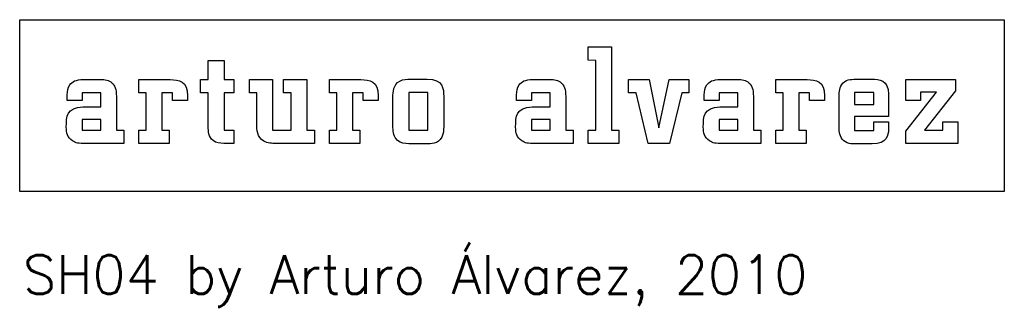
# Model space of a CAD drawing. Header units: centimetres. Extents: x -7768 to -7612, y -150 to 71.
# Tile 3 of 4: x -7663 to -7612, y -135 to -120. Entities that reach past the tile are written whole.
import ezdxf

# ---------------------------------------------------------------- set-up
doc = ezdxf.new("R2010")
doc.units = ezdxf.units.CM
doc.header["$MEASUREMENT"] = 0
doc.layers.add('Default', color=7, linetype='Continuous')
doc.styles.get("Standard").update_dxf_attribs({"font": 'romans.shx', "height": 5, "bigfont": '@extfont2.shx'})

# ---------------------------------------------------------------- blocks, each defined once
blk = doc.blocks.new('arturo alvarez')
at = {"layer": 'Default'}
for p, q in [((3.093, 1.836), (3.093, 2.38)), ((3.093, 2.38), (4.041, 2.38)), ((4.041, 2.38), (4.041, -0.993)), ((-12.338, 1.828), (-11.696, 1.828)), ((-12.338, 1.053), (-12.338, 1.828)), ((-11.696, 1.828), (-11.696, 1.053)), ((3.404, 1.825), (3.093, 1.836)), ((3.404, -0.993), (3.404, 1.825)), ((-17.408, 1.053), (-16.715, 1.053)), ((-15.161, 0.509), (-15.161, 1.053)), ((-15.161, 1.053), (-13.89, 1.053)), ((-12.649, 0.509), (-12.649, 1.053)), ((-12.649, 1.053), (-12.338, 1.053)), ((-11.696, 1.053), (-11.303, 1.053)), ((-11.303, 1.053), (-11.303, 0.509)), ((-10.669, 0.509), (-10.669, 1.053)), ((-10.669, 1.053), (-9.726, 1.053)), ((-9.726, 1.053), (-9.726, -0.993)), ((-9.277, 0.509), (-9.277, 1.053)), ((-9.277, 1.053), (-8.334, 1.053)), ((-8.334, 1.053), (-8.334, -0.993)), ((-7.415, 0.509), (-7.415, 1.053)), ((-7.415, 1.053), (-6.143, 1.053)), ((-4.122, 1.07), (-3.445, 1.07)), ((0.846, 1.053), (1.539, 1.053)), ((4.738, 0.509), (4.738, 1.053)), ((4.738, 1.053), (5.577, 1.053)), ((5.577, 1.053), (5.967, -0.905)), ((5.967, -0.905), (6.387, 1.053)), ((6.387, 1.053), (7.188, 1.053)), ((7.188, 1.053), (7.188, 0.509)), ((8.471, 1.053), (9.164, 1.053)), ((10.718, 0.509), (10.718, 1.053)), ((10.718, 1.053), (11.989, 1.053)), ((13.977, 1.07), (14.616, 1.07)), ((16.001, 0.203), (16.001, 1.053)), ((16.001, 1.053), (18.014, 1.053)), ((18.014, 1.053), (18.014, 0.595)), ((-14.855, 0.509), (-15.161, 0.509)), ((-14.855, -0.993), (-14.855, 0.509)), ((-13.791, 0.509), (-14.224, 0.509)), ((-14.224, 0.509), (-14.224, -0.993)), ((-13.791, 0.203), (-13.791, 0.509)), ((-12.338, 0.509), (-12.649, 0.509)), ((-12.338, -0.868), (-12.338, 0.509)), ((-11.303, 0.509), (-11.696, 0.509)), ((-11.696, 0.509), (-11.696, -0.993)), ((-10.369, 0.509), (-10.669, 0.509)), ((-10.369, -0.721), (-10.369, 0.509)), ((-8.971, 0.509), (-9.277, 0.509)), ((-8.971, -0.993), (-8.971, 0.509)), ((-7.109, 0.509), (-7.415, 0.509)), ((-7.109, -0.993), (-7.109, 0.509)), ((-6.045, 0.509), (-6.477, 0.509)), ((-6.477, 0.509), (-6.477, -0.993)), ((-6.045, 0.203), (-6.045, 0.509)), ((-3.417, 0.525), (-4.194, 0.525)), ((-4.194, 0.525), (-4.194, -0.993)), ((-3.417, -0.993), (-3.417, 0.525)), ((0.186, 0.203), (0.186, 0.439)), ((1.551, 0.509), (0.796, 0.509)), ((0.796, 0.509), (0.796, 0.203)), ((1.551, -0.055), (1.551, 0.509)), ((5.045, 0.509), (4.738, 0.509)), ((5.526, -1.538), (5.045, 0.509)), ((6.897, 0.509), (6.4, -1.538)), ((7.188, 0.509), (6.897, 0.509)), ((7.811, 0.203), (7.811, 0.439)), ((9.175, 0.509), (8.421, 0.509)), ((8.421, 0.509), (8.421, 0.203)), ((9.175, -0.055), (9.175, 0.509)), ((11.023, 0.509), (10.718, 0.509)), ((11.023, -0.993), (11.023, 0.509)), ((12.088, 0.509), (11.655, 0.509)), ((11.655, 0.509), (11.655, -0.993)), ((12.088, 0.203), (12.088, 0.509)), ((14.694, 0.531), (13.912, 0.531)), ((13.912, 0.531), (13.912, 0.038)), ((14.694, 0.038), (14.694, 0.531)), ((15.298, 0.459), (15.298, -0.446)), ((16.001, -1.036), (17.244, 0.542)), ((17.244, 0.542), (16.6, 0.542)), ((16.6, 0.542), (16.6, 0.203)), ((18.014, 0.595), (16.759, -0.993)), ((-16.072, 0.373), (-16.072, -0.993)), ((-13.187, 0.203), (-13.791, 0.203)), ((-13.187, 0.394), (-13.187, 0.203)), ((-5.44, 0.203), (-6.045, 0.203)), ((-5.44, 0.394), (-5.44, 0.203)), ((-4.836, -0.901), (-4.836, 0.339)), ((-2.775, 0.372), (-2.775, -0.758)), ((0.796, 0.203), (0.186, 0.203)), ((2.182, 0.373), (2.182, -0.993)), ((8.421, 0.203), (7.811, 0.203)), ((9.807, 0.373), (9.807, -0.993)), ((12.692, 0.203), (12.088, 0.203)), ((12.692, 0.394), (12.692, 0.203)), ((13.285, -0.797), (13.285, 0.306)), ((13.912, 0.038), (14.694, 0.038)), ((16.6, 0.203), (16.001, 0.203)), ((0.823, -0.055), (1.551, -0.055)), ((8.448, -0.055), (9.175, -0.055)), ((-16.704, -0.561), (-17.458, -0.561)), ((-17.458, -0.561), (-17.458, -0.993)), ((-16.704, -0.993), (-16.704, -0.561)), ((1.551, -0.561), (0.796, -0.561)), ((0.796, -0.561), (0.796, -0.993)), ((1.551, -0.993), (1.551, -0.561)), ((9.175, -0.561), (8.421, -0.561)), ((8.421, -0.561), (8.421, -0.993)), ((9.175, -0.993), (9.175, -0.561)), ((15.298, -0.446), (13.912, -0.446)), ((13.912, -0.446), (13.912, -1.017)), ((14.694, -1.017), (14.694, -0.667)), ((14.694, -0.667), (15.298, -0.667)), ((15.298, -0.667), (15.298, -0.972)), ((17.502, -0.993), (17.502, -0.667)), ((17.502, -0.667), (18.106, -0.667)), ((18.106, -0.667), (18.106, -1.538)), ((-17.458, -0.993), (-16.704, -0.993)), ((-16.072, -0.993), (-15.772, -0.993)), ((-15.772, -0.993), (-15.772, -1.538)), ((-15.161, -1.538), (-15.161, -0.993)), ((-15.161, -0.993), (-14.855, -0.993)), ((-14.224, -0.993), (-13.923, -0.993)), ((-13.923, -0.993), (-13.923, -1.538)), ((-11.696, -0.993), (-11.303, -0.993)), ((-11.303, -0.993), (-11.303, -1.538)), ((-9.726, -0.993), (-8.971, -0.993)), ((-8.334, -0.993), (-8.023, -0.993)), ((-8.023, -0.993), (-8.023, -1.538)), ((-7.415, -1.538), (-7.415, -0.993)), ((-7.415, -0.993), (-7.109, -0.993)), ((-6.477, -0.993), (-6.177, -0.993)), ((-6.177, -0.993), (-6.177, -1.538)), ((-4.194, -0.993), (-3.417, -0.993)), ((0.796, -0.993), (1.551, -0.993)), ((2.182, -0.993), (2.483, -0.993)), ((2.483, -0.993), (2.483, -1.538)), ((3.093, -0.993), (3.404, -0.993)), ((3.093, -1.538), (3.093, -0.993)), ((4.041, -0.993), (4.342, -0.993)), ((4.342, -0.993), (4.342, -1.538)), ((8.421, -0.993), (9.175, -0.993)), ((9.807, -0.993), (10.107, -0.993)), ((10.107, -0.993), (10.107, -1.538)), ((10.718, -1.538), (10.718, -0.993)), ((10.718, -0.993), (11.023, -0.993)), ((11.655, -0.993), (11.955, -0.993)), ((11.955, -0.993), (11.955, -1.538)), ((13.912, -1.017), (14.694, -1.017)), ((16.001, -1.538), (16.001, -1.036)), ((16.759, -0.993), (17.502, -0.993)), ((-15.772, -1.538), (-17.294, -1.538)), ((-13.923, -1.538), (-15.161, -1.538)), ((-11.303, -1.538), (-11.706, -1.538)), ((-8.023, -1.538), (-9.579, -1.538)), ((-6.177, -1.538), (-7.415, -1.538)), ((-3.385, -1.554), (-4.073, -1.554)), ((2.483, -1.538), (0.961, -1.538)), ((4.342, -1.538), (3.093, -1.538)), ((6.4, -1.538), (5.526, -1.538)), ((10.107, -1.538), (8.585, -1.538)), ((11.955, -1.538), (10.718, -1.538)), ((14.638, -1.554), (13.952, -1.554)), ((18.106, -1.538), (16.001, -1.538))]:
    blk.add_line(p, q, dxfattribs=at)
blk.add_lwpolyline([(-20, 3.482), (20, 3.482), (20, -3.482), (-20, -3.482)], close=True, dxfattribs=at)
blk.add_lwpolyline([(-17.431, -0.055), (-16.704, -0.055), (-16.704, 0.509), (-17.458, 0.509), (-17.458, 0.203), (-18.068, 0.203), (-18.068, 0.439)], dxfattribs=at)
for points in [[(-18.068, 0.439), (-18.058, 0.577), (-18.046, 0.717), (-17.966, 0.835)], [(-17.966, 0.835), (-17.877, 0.966), (-17.713, 1.059), (-17.408, 1.053)], [(-16.715, 1.053), (-16.533, 1.053), (-16.384, 1.051), (-16.24, 0.913)], [(-16.24, 0.913), (-16.139, 0.813), (-16.072, 0.683), (-16.072, 0.373)], [(-13.89, 1.053), (-13.531, 1.042), (-13.175, 0.99), (-13.187, 0.394)], [(-6.143, 1.053), (-5.785, 1.042), (-5.429, 0.99), (-5.44, 0.394)], [(-4.836, 0.339), (-4.836, 0.532), (-4.833, 0.848), (-4.552, 0.995)], [(-4.552, 0.995), (-4.417, 1.068), (-4.271, 1.07), (-4.122, 1.07)], [(-3.445, 1.07), (-2.799, 1.07), (-2.775, 0.675), (-2.775, 0.372)], [(0.186, 0.439), (0.196, 0.577), (0.209, 0.717), (0.288, 0.835)], [(0.288, 0.835), (0.377, 0.966), (0.542, 1.059), (0.846, 1.053)], [(1.539, 1.053), (1.721, 1.053), (1.871, 1.051), (2.015, 0.913)], [(2.015, 0.913), (2.115, 0.813), (2.182, 0.683), (2.182, 0.373)], [(7.811, 0.439), (7.821, 0.577), (7.833, 0.717), (7.913, 0.835)], [(7.913, 0.835), (8.002, 0.966), (8.166, 1.059), (8.471, 1.053)], [(9.164, 1.053), (9.346, 1.053), (9.495, 1.051), (9.639, 0.913)], [(9.639, 0.913), (9.739, 0.813), (9.807, 0.683), (9.807, 0.373)], [(11.989, 1.053), (12.347, 1.042), (12.704, 0.99), (12.692, 0.394)], [(13.285, 0.306), (13.285, 0.492), (13.29, 0.689), (13.4, 0.849)], [(13.4, 0.849), (13.55, 1.061), (13.749, 1.064), (13.977, 1.07)], [(14.616, 1.07), (14.902, 1.07), (15.292, 1.046), (15.298, 0.459)], [(-18.106, -0.873), (-18.106, -0.439), (-18.087, -0.083), (-17.431, -0.055)], [(0.148, -0.873), (0.148, -0.439), (0.167, -0.083), (0.823, -0.055)], [(7.772, -0.873), (7.773, -0.439), (7.791, -0.083), (8.448, -0.055)], [(-10.086, -1.446), (-10.354, -1.283), (-10.363, -1.001), (-10.369, -0.721)], [(-2.775, -0.758), (-2.775, -0.89), (-2.771, -1.035), (-2.803, -1.165)], [(13.418, -1.363), (13.28, -1.198), (13.293, -0.999), (13.285, -0.797)], [(-17.857, -1.434), (-18.062, -1.3), (-18.106, -1.106), (-18.106, -0.873)], [(-12.14, -1.422), (-12.335, -1.275), (-12.338, -1.034), (-12.338, -0.868)], [(-4.828, -1.036), (-4.833, -0.986), (-4.835, -0.939), (-4.836, -0.901)], [(-4.546, -1.485), (-4.729, -1.39), (-4.807, -1.229), (-4.828, -1.036)], [(-2.803, -1.165), (-2.902, -1.532), (-3.228, -1.549), (-3.385, -1.554)], [(0.397, -1.434), (0.192, -1.3), (0.148, -1.106), (0.148, -0.873)], [(8.022, -1.434), (7.817, -1.3), (7.772, -1.106), (7.772, -0.873)], [(15.298, -0.972), (15.287, -1.207), (15.243, -1.56), (14.638, -1.554)], [(-17.294, -1.538), (-17.632, -1.538), (-17.717, -1.527), (-17.857, -1.434)], [(-11.706, -1.538), (-11.865, -1.532), (-12.009, -1.525), (-12.14, -1.422)], [(-9.579, -1.538), (-9.759, -1.531), (-9.925, -1.54), (-10.086, -1.446)], [(-4.073, -1.554), (-4.231, -1.554), (-4.4, -1.555), (-4.546, -1.485)], [(0.961, -1.538), (0.622, -1.538), (0.537, -1.527), (0.397, -1.434)], [(8.585, -1.538), (8.247, -1.538), (8.161, -1.527), (8.022, -1.434)], [(13.952, -1.554), (13.81, -1.56), (13.582, -1.561), (13.418, -1.363)]]:
    blk.add_open_spline(points, degree=3, dxfattribs=at)
blk = doc.blocks.new('SH04')
at = {"xscale": 1.275153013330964, "yscale": 1.275153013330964, "zscale": 1.275153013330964}
blk.add_blockref('arturo alvarez', (90.741, -195.614), dxfattribs=at)
at = {"insert": (65.411, -203.361), "char_height": 2, "width": 50.87461, "attachment_point": 1}
blk.add_mtext('{\\Fromans|c0;SH04 by Arturo Álvarez, 2010}', dxfattribs=at)

msp = doc.modelspace()

# ---------------------------------------------------------------- block references
msp.add_blockref('SH04', (-7728.733, 71.195))

doc.saveas('drawing.dxf')
